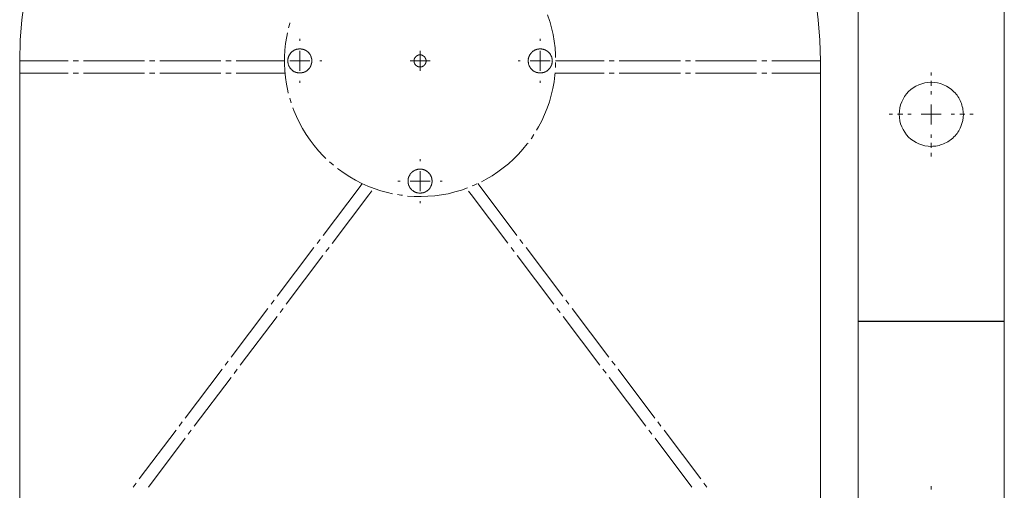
# Model space of a CAD drawing. Header units: millimetres. Extents: x 55 to 573, y 6 to 807.
# Tile 3 of 5: x 55 to 300, y 558 to 676. Entities that reach past the tile are written whole.
import ezdxf

# ---------------------------------------------------------------- set-up
doc = ezdxf.new("R2010")
doc.units = ezdxf.units.MM
doc.header["$MEASUREMENT"] = 0
doc.layers.get('0').update_dxf_attribs({"linetype": 'CONTINUOUS'})

msp = doc.modelspace()

# ---------------------------------------------------------------- linework, layer by layer
at = {"color": 0, "linetype": 'Continuous', "lineweight": 9, "true_color": 0x000007}
for p, q in [((264.04, 703.57), (264.04, 600.3)), ((300.5, 600.3), (300.5, 703.57)), ((54.68, 665.27), (54.68, 534.47)), ((254.58, 534.47), (254.58, 665.27)), ((264.04, 600.3), (300.5, 600.3)), ((264.04, 600.2), (264.04, 496.92)), ((300.5, 600.2), (264.04, 600.2)), ((300.5, 496.92), (300.5, 600.2))]:
    msp.add_line(p, q, dxfattribs=at)
for points in [[(187.03, 675.16), (186.47, 676.78)], [(122.1, 674.66), (121.8, 673.57)], [(122.13, 674.79), (122.1, 674.66)], [(121.34, 671.35), (121.07, 669.67)], [(121.54, 672.31), (121.34, 671.35)], [(121.07, 669.67), (120.91, 667.98)], [(120.91, 667.98), (120.81, 666.29)], [(120.81, 666.29), (120.81, 664.57)], [(121.97, 666.69), (121.93, 666.66), (121.93, 666.62), (121.9, 666.59), (121.9, 666.56), (121.87, 666.52), (121.87, 666.49), (121.87, 666.46), (121.83, 666.42), (121.83, 666.39), (121.8, 666.36), (121.8, 666.33), (121.8, 666.29), (121.77, 666.26), (121.77, 666.23), (121.73, 666.16), (121.73, 666.16), (121.73, 666.13), (121.73, 666.06), (121.7, 666.06), (121.7, 665.99), (121.67, 665.96), (121.67, 665.9), (121.67, 665.86)], [(122.2, 667.05), (122.16, 667.05), (122.13, 666.99), (122.13, 666.99), (122.1, 666.95), (122.1, 666.92), (122.1, 666.89)], [(122.66, 667.55), (122.63, 667.52), (122.56, 667.48), (122.56, 667.45), (122.49, 667.42), (122.49, 667.42), (122.46, 667.38), (122.43, 667.35), (122.4, 667.32), (122.4, 667.29), (122.36, 667.29), (122.33, 667.22)], [(123.02, 667.81), (122.96, 667.81), (122.96, 667.78), (122.92, 667.75), (122.89, 667.75), (122.86, 667.72), (122.83, 667.72)], [(124.02, 668.24), (123.98, 668.21), (123.92, 668.21), (123.88, 668.18), (123.85, 668.18), (123.82, 668.18), (123.78, 668.18), (123.72, 668.15), (123.72, 668.15), (123.69, 668.11), (123.62, 668.11), (123.62, 668.11), (123.55, 668.11), (123.52, 668.08), (123.49, 668.05), (123.45, 668.05), (123.45, 668.05), (123.39, 668.01), (123.35, 668.01), (123.32, 668.01), (123.29, 667.98), (123.26, 667.95), (123.22, 667.95), (123.19, 667.95)], [(124.48, 668.28), (124.28, 668.28), (124.25, 668.24)], [(125.34, 668.18), (125.31, 668.21), (125.24, 668.21), (125.21, 668.24), (125.14, 668.24), (125.07, 668.24), (124.98, 668.24), (124.94, 668.28), (124.91, 668.28)], [(126.53, 667.58), (126.5, 667.62), (126.46, 667.65), (126.43, 667.68), (126.36, 667.72), (126.33, 667.75), (126.33, 667.75), (126.27, 667.78), (126.27, 667.81), (126.2, 667.81), (126.2, 667.81), (126.17, 667.85), (126.13, 667.88), (126.1, 667.88), (126.07, 667.91), (126.03, 667.95), (126, 667.95), (125.97, 667.95), (125.93, 667.98), (125.9, 668.01), (125.87, 668.01), (125.84, 668.01), (125.8, 668.05), (125.77, 668.05), (125.74, 668.05), (125.7, 668.08), (125.67, 668.11), (125.6, 668.11), (125.6, 668.11), (125.57, 668.11)], [(126.86, 667.29), (126.83, 667.32), (126.79, 667.35), (126.76, 667.38), (126.73, 667.42), (126.73, 667.42), (126.66, 667.45)], [(127.22, 666.76), (127.19, 666.79), (127.19, 666.82), (127.16, 666.89), (127.16, 666.92), (127.13, 666.95)], [(127.59, 665.7), (127.59, 665.76), (127.56, 665.8), (127.56, 665.86), (127.56, 665.9), (127.56, 665.96), (127.52, 665.99), (127.52, 666.06), (127.49, 666.06), (127.49, 666.13), (127.49, 666.16), (127.49, 666.16), (127.46, 666.23), (127.46, 666.26), (127.42, 666.29), (127.42, 666.33), (127.42, 666.36), (127.39, 666.39), (127.39, 666.42), (127.39, 666.46), (127.36, 666.49), (127.36, 666.52), (127.32, 666.56)], [(154.38, 666.76), (154.38, 666.76), (154.28, 666.76), (154.25, 666.72), (154.22, 666.72), (154.18, 666.69), (154.15, 666.69), (154.15, 666.69), (154.09, 666.69), (154.09, 666.66), (154.05, 666.66), (154.02, 666.66), (153.99, 666.66), (153.95, 666.62), (153.95, 666.62), (153.92, 666.59), (153.89, 666.59), (153.89, 666.59), (153.89, 666.59), (153.85, 666.56), (153.85, 666.56), (153.85, 666.52), (153.79, 666.52), (153.79, 666.52), (153.75, 666.49), (153.72, 666.49), (153.72, 666.46), (153.72, 666.46), (153.69, 666.46), (153.66, 666.42), (153.66, 666.42), (153.62, 666.42), (153.62, 666.39), (153.62, 666.39), (153.62, 666.36), (153.59, 666.36), (153.56, 666.36), (153.56, 666.33), (153.56, 666.29), (153.52, 666.29), (153.52, 666.29), (153.49, 666.29), (153.49, 666.26), (153.46, 666.23), (153.46, 666.19), (153.42, 666.16), (153.42, 666.16), (153.42, 666.16), (153.36, 666.13), (153.36, 666.06), (153.36, 666.06), (153.36, 666.06), (153.32, 666.03), (153.32, 665.99), (153.32, 665.99), (153.32, 665.99), (153.29, 665.96), (153.29, 665.93), (153.26, 665.93), (153.26, 665.9), (153.26, 665.86), (153.26, 665.83), (153.23, 665.83), (153.23, 665.76), (153.19, 665.76), (153.19, 665.7), (153.19, 665.7), (153.19, 665.63), (153.16, 665.63), (153.16, 665.53), (153.13, 665.53), (153.13, 665.4)], [(156.14, 665.47), (156.14, 665.53), (156.1, 665.53), (156.1, 665.63), (156.07, 665.63), (156.07, 665.66), (156.07, 665.7), (156.07, 665.7), (156.07, 665.76), (156.04, 665.76), (156.04, 665.83), (156, 665.83), (156, 665.86), (156, 665.9), (156, 665.93), (155.97, 665.93), (155.97, 665.96), (155.97, 665.99), (155.97, 665.99), (155.94, 665.99), (155.94, 666.03), (155.9, 666.06), (155.9, 666.06), (155.9, 666.06), (155.9, 666.13), (155.84, 666.16), (155.84, 666.16), (155.84, 666.16), (155.81, 666.19), (155.81, 666.23), (155.77, 666.26), (155.77, 666.29), (155.74, 666.29), (155.74, 666.29), (155.74, 666.29), (155.71, 666.33), (155.71, 666.36), (155.67, 666.36), (155.67, 666.36), (155.67, 666.39), (155.64, 666.39), (155.64, 666.42), (155.61, 666.42), (155.61, 666.42), (155.57, 666.46), (155.54, 666.46), (155.54, 666.46), (155.54, 666.49), (155.51, 666.49), (155.47, 666.52), (155.47, 666.52), (155.44, 666.52), (155.44, 666.56), (155.41, 666.56), (155.38, 666.59), (155.38, 666.59), (155.38, 666.59), (155.34, 666.59), (155.31, 666.62), (155.31, 666.62), (155.28, 666.66), (155.24, 666.66), (155.21, 666.66), (155.21, 666.66), (155.18, 666.69), (155.14, 666.69), (155.14, 666.69), (155.08, 666.69), (155.04, 666.72), (155.01, 666.72), (154.98, 666.76), (154.91, 666.76), (154.88, 666.76), (154.78, 666.76)], [(181.97, 666.69), (181.94, 666.66), (181.94, 666.62), (181.94, 666.59), (181.91, 666.56), (181.91, 666.52), (181.91, 666.49), (181.87, 666.46), (181.84, 666.42), (181.84, 666.39), (181.84, 666.36), (181.81, 666.33), (181.81, 666.29), (181.77, 666.26), (181.77, 666.23), (181.77, 666.16), (181.77, 666.16), (181.74, 666.13), (181.74, 666.06), (181.71, 666.06), (181.71, 665.99), (181.71, 665.96), (181.71, 665.9), (181.67, 665.86)], [(182.2, 667.05), (182.2, 667.05), (182.17, 666.99), (182.14, 666.99), (182.14, 666.95), (182.1, 666.92), (182.1, 666.89)], [(182.67, 667.55), (182.63, 667.52), (182.6, 667.48), (182.57, 667.45), (182.53, 667.42), (182.5, 667.42), (182.47, 667.38), (182.47, 667.35), (182.43, 667.32), (182.37, 667.29), (182.37, 667.22)], [(183.03, 667.81), (183, 667.81), (182.96, 667.78), (182.93, 667.75), (182.9, 667.75), (182.86, 667.72), (182.83, 667.72)], [(184.06, 668.24), (184.02, 668.21), (183.96, 668.21), (183.89, 668.18), (183.86, 668.18), (183.82, 668.18), (183.79, 668.18), (183.76, 668.15), (183.73, 668.15), (183.69, 668.11), (183.66, 668.11), (183.63, 668.11), (183.59, 668.11), (183.53, 668.08), (183.53, 668.05), (183.49, 668.05), (183.46, 668.05), (183.43, 668.01), (183.36, 668.01), (183.36, 668.01), (183.29, 667.98), (183.29, 667.95), (183.26, 667.95), (183.23, 667.95)], [(184.49, 668.28), (184.32, 668.28), (184.25, 668.24)], [(185.38, 668.18), (185.31, 668.21), (185.25, 668.21), (185.21, 668.24), (185.15, 668.24), (185.11, 668.24), (185.02, 668.24), (184.95, 668.28), (184.92, 668.28)], [(186.54, 667.58), (186.5, 667.62), (186.47, 667.65), (186.44, 667.68), (186.44, 667.72), (186.4, 667.72), (186.37, 667.75), (186.34, 667.75), (186.31, 667.78), (186.27, 667.81), (186.24, 667.81), (186.21, 667.81), (186.17, 667.85), (186.14, 667.88), (186.11, 667.88), (186.07, 667.91), (186.04, 667.95), (186.01, 667.95), (185.97, 667.95), (185.94, 667.98), (185.91, 668.01), (185.91, 668.01), (185.84, 668.01), (185.81, 668.05), (185.78, 668.05), (185.74, 668.05), (185.71, 668.08), (185.68, 668.11), (185.64, 668.11), (185.61, 668.11), (185.58, 668.11)], [(186.87, 667.29), (186.83, 667.32), (186.8, 667.35), (186.77, 667.38), (186.77, 667.42), (186.74, 667.42), (186.7, 667.45)], [(187.23, 666.76), (187.23, 666.79), (187.2, 666.82), (187.17, 666.89), (187.17, 666.92), (187.13, 666.95)], [(187.6, 665.7), (187.6, 665.76), (187.6, 665.8), (187.6, 665.86), (187.56, 665.9), (187.56, 665.96), (187.53, 665.99), (187.53, 666.06), (187.53, 666.06), (187.53, 666.13), (187.5, 666.16), (187.5, 666.16), (187.5, 666.23), (187.5, 666.26), (187.46, 666.29), (187.46, 666.33), (187.43, 666.36), (187.43, 666.39), (187.43, 666.42), (187.4, 666.46), (187.36, 666.49), (187.36, 666.52), (187.36, 666.56)], [(66.79, 665.27), (54.68, 665.27)], [(69.34, 665.27), (68.05, 665.27)], [(85.84, 665.27), (70.59, 665.27)], [(88.39, 665.27), (87.1, 665.27)], [(104.9, 665.27), (89.65, 665.27)], [(107.44, 665.27), (106.15, 665.27)], [(120.81, 665.27), (108.7, 665.27)], [(120.81, 664.57), (120.84, 662.89)], [(121.63, 665.63), (121.6, 665.6), (121.6, 665.4)], [(121.6, 665), (121.6, 664.94), (121.63, 664.9), (121.63, 664.8), (121.67, 664.77), (121.67, 664.7), (121.67, 664.64), (121.67, 664.57), (121.7, 664.54)], [(121.77, 664.34), (121.77, 664.31), (121.8, 664.27), (121.8, 664.24), (121.8, 664.18), (121.83, 664.18), (121.83, 664.11), (121.87, 664.11), (121.87, 664.04), (121.87, 664.01), (121.9, 664.01), (121.9, 663.94), (121.93, 663.94), (121.93, 663.88), (121.97, 663.88), (121.97, 663.81), (122, 663.81), (122.03, 663.71), (122.06, 663.71), (122.1, 663.68), (122.1, 663.65), (122.1, 663.61), (122.13, 663.58), (122.13, 663.55), (122.16, 663.51), (122.2, 663.48), (122.26, 663.41), (122.26, 663.41), (122.3, 663.35)], [(127.13, 663.61), (127.16, 663.65), (127.16, 663.68), (127.16, 663.71), (127.19, 663.71), (127.22, 663.81), (127.26, 663.81), (127.26, 663.88), (127.29, 663.88), (127.29, 663.94), (127.32, 663.94), (127.32, 664.01), (127.36, 664.01), (127.36, 664.04), (127.39, 664.11), (127.39, 664.11), (127.39, 664.18), (127.42, 664.18), (127.42, 664.24), (127.42, 664.27), (127.46, 664.31), (127.46, 664.34), (127.49, 664.37), (127.49, 664.41), (127.49, 664.44), (127.49, 664.47), (127.52, 664.51), (127.52, 664.54), (127.56, 664.57), (127.56, 664.64), (127.56, 664.7), (127.56, 664.77), (127.59, 664.8), (127.59, 664.9), (127.62, 664.94), (127.62, 665.23), (127.62, 665.3)], [(127.62, 665.27), (127.62, 665.3), (127.62, 665.5)], [(153.13, 665.04), (153.16, 665), (153.16, 664.94), (153.19, 664.9), (153.19, 664.87), (153.19, 664.84), (153.19, 664.77), (153.23, 664.77), (153.23, 664.74), (153.26, 664.7), (153.26, 664.7), (153.26, 664.67), (153.26, 664.64), (153.29, 664.61), (153.29, 664.57), (153.32, 664.57), (153.32, 664.54), (153.32, 664.54), (153.32, 664.54), (153.36, 664.51), (153.36, 664.47), (153.36, 664.47), (153.36, 664.44), (153.42, 664.41), (153.42, 664.37), (153.42, 664.37), (153.46, 664.34), (153.46, 664.34), (153.49, 664.31), (153.49, 664.31), (153.49, 664.27), (153.52, 664.27), (153.52, 664.24), (153.56, 664.24), (153.56, 664.24), (153.56, 664.21), (153.59, 664.21), (153.62, 664.18), (153.62, 664.18), (153.62, 664.18), (153.62, 664.14), (153.66, 664.14), (153.69, 664.11), (153.72, 664.11), (153.72, 664.08), (153.72, 664.04), (153.75, 664.04), (153.79, 664.04), (153.79, 664.01), (153.85, 664.01), (153.85, 664.01), (153.85, 664.01), (153.89, 663.98), (153.89, 663.98), (153.89, 663.94), (153.92, 663.94), (153.95, 663.94), (153.95, 663.94), (153.99, 663.91), (154.02, 663.91), (154.05, 663.88), (154.09, 663.88), (154.09, 663.88), (154.15, 663.88), (154.15, 663.84), (154.18, 663.84), (154.22, 663.81), (154.25, 663.81), (154.28, 663.81), (154.38, 663.81), (154.38, 663.78)], [(154.52, 663.78), (154.61, 663.78), (154.65, 663.78), (154.65, 663.78)], [(154.88, 663.78), (154.91, 663.81), (154.98, 663.81), (155.01, 663.81), (155.04, 663.81), (155.08, 663.84), (155.14, 663.84), (155.14, 663.88), (155.18, 663.88), (155.21, 663.88), (155.21, 663.88), (155.24, 663.91), (155.28, 663.91), (155.31, 663.94), (155.31, 663.94), (155.34, 663.94), (155.38, 663.94), (155.38, 663.98), (155.38, 663.98), (155.41, 664.01), (155.44, 664.01), (155.44, 664.01), (155.47, 664.01), (155.47, 664.04), (155.51, 664.04), (155.54, 664.04), (155.54, 664.08), (155.54, 664.11), (155.57, 664.11), (155.61, 664.14), (155.64, 664.14), (155.64, 664.18), (155.67, 664.18), (155.67, 664.18), (155.67, 664.21), (155.71, 664.21), (155.71, 664.24), (155.74, 664.24), (155.74, 664.24), (155.74, 664.27), (155.77, 664.27), (155.77, 664.31), (155.77, 664.31), (155.81, 664.34), (155.81, 664.34), (155.84, 664.37), (155.84, 664.37), (155.84, 664.41), (155.9, 664.44), (155.9, 664.47), (155.9, 664.47), (155.9, 664.51), (155.94, 664.54), (155.94, 664.54), (155.97, 664.54), (155.97, 664.57), (155.97, 664.57), (155.97, 664.61), (156, 664.64), (156, 664.67), (156, 664.7), (156, 664.7), (156.04, 664.74), (156.04, 664.77), (156.07, 664.77), (156.07, 664.84), (156.07, 664.87), (156.07, 664.9), (156.1, 664.94), (156.1, 665), (156.14, 665.04)], [(156.14, 665.27), (156.14, 665.3), (156.14, 665.37)], [(156.14, 665.17), (156.14, 665.27), (156.14, 665.3)], [(181.67, 665.63), (181.64, 665.6), (181.64, 665.4)], [(181.64, 665), (181.64, 664.94), (181.67, 664.9), (181.67, 664.8), (181.67, 664.77), (181.67, 664.7), (181.71, 664.64), (181.71, 664.57), (181.71, 664.54)], [(181.77, 664.34), (181.77, 664.31), (181.81, 664.27), (181.81, 664.24), (181.84, 664.18), (181.84, 664.18), (181.84, 664.11), (181.87, 664.11), (181.91, 664.04), (181.91, 664.01), (181.91, 664.01), (181.94, 663.94), (181.94, 663.94), (181.94, 663.88), (181.97, 663.88), (182, 663.81), (182, 663.81), (182.07, 663.71), (182.07, 663.71), (182.1, 663.68), (182.1, 663.65), (182.14, 663.61), (182.14, 663.58), (182.17, 663.55), (182.2, 663.51), (182.2, 663.48), (182.24, 663.48), (182.27, 663.41), (182.3, 663.41), (182.3, 663.35)], [(187.13, 663.61), (187.17, 663.65), (187.17, 663.68), (187.2, 663.71), (187.2, 663.71), (187.23, 663.81), (187.26, 663.81), (187.3, 663.88), (187.3, 663.88), (187.3, 663.94), (187.33, 663.94), (187.36, 664.01), (187.36, 664.01), (187.36, 664.04), (187.4, 664.11), (187.43, 664.11), (187.43, 664.18), (187.43, 664.18), (187.46, 664.24), (187.46, 664.27), (187.5, 664.31), (187.5, 664.34), (187.5, 664.37), (187.5, 664.41), (187.53, 664.44), (187.53, 664.47), (187.53, 664.51), (187.53, 664.54), (187.56, 664.57), (187.56, 664.64), (187.6, 664.7), (187.6, 664.77), (187.6, 664.8), (187.6, 664.9), (187.63, 664.94), (187.63, 665.23), (187.66, 665.3)], [(187.66, 665.27), (187.63, 665.3), (187.63, 665.5)], [(188.49, 665.27), (200.56, 665.27)], [(201.82, 665.27), (203.11, 665.27)], [(204.37, 665.27), (219.62, 665.27)], [(220.87, 665.27), (222.16, 665.27)], [(223.42, 665.27), (238.67, 665.27)], [(239.93, 665.27), (241.22, 665.27)], [(242.47, 665.27), (254.58, 665.27)], [(66.79, 662.26), (54.68, 662.26)], [(69.34, 662.26), (68.05, 662.26)], [(85.84, 662.26), (70.59, 662.26)], [(88.39, 662.26), (87.1, 662.26)], [(104.9, 662.26), (89.65, 662.26)], [(107.44, 662.26), (106.15, 662.26)], [(120.81, 662.26), (108.7, 662.26)], [(120.84, 662.89), (121.04, 661.17)], [(122.43, 663.22), (122.46, 663.18), (122.49, 663.12), (122.56, 663.12), (122.56, 663.05), (122.59, 663.05)], [(122.96, 662.75), (122.96, 662.75), (123.02, 662.75), (123.02, 662.72), (123.06, 662.72), (123.09, 662.69), (123.16, 662.65)], [(123.32, 662.55), (123.35, 662.52), (123.39, 662.52), (123.45, 662.52), (123.45, 662.49), (123.49, 662.49), (123.52, 662.46), (123.55, 662.46), (123.62, 662.46), (123.62, 662.42), (123.69, 662.42), (123.72, 662.42), (123.72, 662.42), (123.78, 662.39), (123.82, 662.39), (123.85, 662.36), (123.88, 662.36), (123.92, 662.36), (123.98, 662.36), (124.02, 662.32), (124.08, 662.32), (124.15, 662.29), (124.18, 662.29)], [(124.38, 662.29), (124.58, 662.29), (124.61, 662.26), (124.64, 662.29), (124.94, 662.29), (124.98, 662.29), (125.07, 662.29), (125.14, 662.32), (125.21, 662.32), (125.24, 662.36), (125.31, 662.36), (125.34, 662.36), (125.37, 662.36), (125.41, 662.39), (125.44, 662.39), (125.5, 662.42), (125.5, 662.42), (125.57, 662.42), (125.6, 662.42), (125.6, 662.46), (125.67, 662.46), (125.7, 662.46), (125.74, 662.49), (125.77, 662.49), (125.8, 662.52), (125.84, 662.52), (125.87, 662.52), (125.9, 662.55), (125.93, 662.59), (125.97, 662.59), (126, 662.59), (126.03, 662.62), (126.07, 662.65), (126.1, 662.65), (126.13, 662.69), (126.17, 662.72), (126.2, 662.72), (126.2, 662.75), (126.27, 662.75), (126.27, 662.75)], [(126.53, 662.95), (126.56, 662.98), (126.56, 662.98), (126.63, 663.02), (126.66, 663.05), (126.66, 663.12), (126.73, 663.12), (126.76, 663.18), (126.79, 663.22), (126.83, 663.25), (126.86, 663.25), (126.86, 663.28), (126.89, 663.32), (126.89, 663.35), (126.93, 663.35)], [(182.47, 663.22), (182.47, 663.18), (182.53, 663.12), (182.57, 663.12), (182.6, 663.05), (182.6, 663.05)], [(182.96, 662.75), (183, 662.75), (183.03, 662.75), (183.06, 662.72), (183.06, 662.72), (183.13, 662.69), (183.16, 662.65)], [(183.36, 662.55), (183.36, 662.52), (183.43, 662.52), (183.46, 662.52), (183.49, 662.49), (183.53, 662.49), (183.53, 662.46), (183.59, 662.46), (183.63, 662.46), (183.66, 662.42), (183.69, 662.42), (183.73, 662.42), (183.76, 662.42), (183.79, 662.39), (183.82, 662.39), (183.86, 662.36), (183.89, 662.36), (183.96, 662.36), (184.02, 662.36), (184.06, 662.32), (184.12, 662.32), (184.16, 662.29), (184.19, 662.29)], [(184.42, 662.29), (184.59, 662.29), (184.65, 662.26), (184.65, 662.29), (184.95, 662.29), (185.02, 662.29), (185.11, 662.29), (185.15, 662.32), (185.21, 662.32), (185.25, 662.36), (185.31, 662.36), (185.38, 662.36), (185.41, 662.36), (185.41, 662.39), (185.48, 662.39), (185.51, 662.42), (185.54, 662.42), (185.58, 662.42), (185.61, 662.42), (185.64, 662.46), (185.68, 662.46), (185.71, 662.46), (185.74, 662.49), (185.78, 662.49), (185.81, 662.52), (185.84, 662.52), (185.91, 662.52), (185.91, 662.55), (185.94, 662.59), (185.97, 662.59), (186.01, 662.59), (186.04, 662.62), (186.07, 662.65), (186.11, 662.65), (186.14, 662.69), (186.17, 662.72), (186.21, 662.72), (186.24, 662.75), (186.27, 662.75), (186.31, 662.75)], [(186.54, 662.95), (186.57, 662.98), (186.6, 662.98), (186.64, 663.02), (186.67, 663.05), (186.7, 663.12), (186.74, 663.12), (186.77, 663.18), (186.8, 663.22), (186.83, 663.25), (186.87, 663.25), (186.9, 663.28), (186.9, 663.32), (186.97, 663.35)], [(188.49, 662.26), (200.56, 662.26)], [(201.82, 662.26), (203.11, 662.26)], [(204.37, 662.26), (219.62, 662.26)], [(220.87, 662.26), (222.16, 662.26)], [(223.42, 662.26), (238.67, 662.26)], [(239.93, 662.26), (241.22, 662.26)], [(242.47, 662.26), (254.58, 662.26)], [(282.27, 661.6), (282.27, 662.42)], [(121.04, 661.17), (121.27, 659.51)], [(121.27, 659.51), (121.6, 657.82)], [(282.27, 659.05), (282.27, 660.31)], [(121.6, 657.82), (121.73, 657.2)], [(282.27, 656.93), (282.27, 657.76)], [(122.1, 655.97), (122.46, 654.78)], [(282.27, 651.94), (282.27, 654.42)], [(122.86, 653.56), (123.09, 652.93)], [(123.09, 652.93), (123.75, 651.37)], [(272.61, 651.94), (271.75, 651.94)], [(275.16, 651.94), (273.87, 651.94)], [(277.27, 651.94), (276.41, 651.94)], [(282.27, 651.94), (279.76, 651.94)], [(282.27, 651.94), (284.75, 651.94)], [(282.27, 651.94), (282.27, 649.42)], [(287.26, 651.94), (288.09, 651.94)], [(289.38, 651.94), (290.64, 651.94)], [(291.93, 651.94), (292.76, 651.94)], [(123.75, 651.37), (124.51, 649.85)], [(124.51, 649.85), (125.31, 648.36)], [(125.31, 648.36), (126.2, 646.91)], [(126.2, 646.91), (127.16, 645.49)], [(282.27, 646.94), (282.27, 646.08)], [(127.16, 645.49), (128.18, 644.13)], [(128.18, 644.13), (129.28, 642.84)], [(282.27, 644.82), (282.27, 643.53)], [(129.28, 642.84), (130.43, 641.58)], [(130.43, 641.58), (131.13, 640.92)], [(282.27, 642.28), (282.27, 641.42)], [(132.05, 640.06), (132.91, 639.3)], [(132.91, 639.3), (133.01, 639.23)], [(134.04, 638.41), (134.27, 638.24)], [(134.27, 638.24), (135.66, 637.25)], [(135.66, 637.25), (137.08, 636.29)], [(152.2, 637.05), (152.2, 637.02), (152.17, 636.98), (152.13, 636.95), (152.13, 636.92), (152.1, 636.88), (152.1, 636.85)], [(152.66, 637.55), (152.63, 637.51), (152.6, 637.48), (152.6, 637.48), (152.56, 637.41), (152.53, 637.41), (152.5, 637.38), (152.5, 637.35), (152.46, 637.31), (152.43, 637.31), (152.4, 637.28), (152.37, 637.25), (152.37, 637.22)], [(153.03, 637.78), (152.99, 637.78), (152.96, 637.78), (152.93, 637.74), (152.89, 637.71), (152.86, 637.71), (152.83, 637.68)], [(154.05, 638.21), (154.02, 638.17), (153.95, 638.17), (153.89, 638.17), (153.85, 638.17), (153.85, 638.14), (153.79, 638.14), (153.75, 638.11), (153.72, 638.11), (153.69, 638.11), (153.66, 638.11), (153.62, 638.08), (153.59, 638.08), (153.56, 638.08), (153.52, 638.04), (153.49, 638.04), (153.46, 638.01), (153.42, 638.01), (153.36, 638.01), (153.36, 637.98), (153.32, 637.94), (153.29, 637.94), (153.26, 637.94), (153.23, 637.91)], [(154.48, 638.24), (154.32, 638.24), (154.25, 638.24)], [(155.38, 638.17), (155.31, 638.17), (155.24, 638.17), (155.21, 638.21), (155.14, 638.21), (155.11, 638.24), (155.01, 638.24), (154.95, 638.24), (154.91, 638.24)], [(156.53, 637.58), (156.5, 637.58), (156.5, 637.61), (156.43, 637.65), (156.43, 637.68), (156.4, 637.71), (156.37, 637.71), (156.33, 637.74), (156.3, 637.78), (156.27, 637.78), (156.24, 637.78), (156.2, 637.81), (156.2, 637.84), (156.14, 637.84), (156.1, 637.88), (156.07, 637.88), (156.04, 637.91), (156, 637.94), (155.97, 637.94), (155.97, 637.94), (155.9, 637.98), (155.9, 638.01), (155.84, 638.01), (155.81, 638.01), (155.77, 638.04), (155.74, 638.04), (155.74, 638.08), (155.67, 638.08), (155.64, 638.08), (155.61, 638.11), (155.57, 638.11)], [(156.86, 637.28), (156.83, 637.31), (156.8, 637.31), (156.8, 637.35), (156.73, 637.41), (156.7, 637.41)], [(157.26, 636.72), (157.2, 636.82), (157.2, 636.82), (157.16, 636.85), (157.16, 636.88), (157.13, 636.92)], [(137.08, 636.29), (138.54, 635.46)], [(138.54, 635.46), (140.09, 634.7)], [(139.66, 633.87), (140.19, 634.67)], [(140.09, 634.7), (141.61, 634.01)], [(151.67, 635.63), (151.64, 635.59), (151.64, 635.4)], [(151.64, 634.97), (151.64, 634.93), (151.67, 634.9), (151.67, 634.77), (151.67, 634.73), (151.67, 634.67), (151.7, 634.64), (151.7, 634.57), (151.74, 634.54)], [(151.97, 636.65), (151.97, 636.65), (151.97, 636.59), (151.94, 636.59), (151.9, 636.52), (151.9, 636.52), (151.9, 636.49), (151.87, 636.42), (151.84, 636.42), (151.84, 636.36), (151.84, 636.36), (151.8, 636.29), (151.8, 636.26), (151.77, 636.26), (151.77, 636.19), (151.77, 636.16), (151.77, 636.12), (151.74, 636.09), (151.74, 636.06), (151.74, 636.02), (151.74, 635.99), (151.7, 635.96), (151.7, 635.89), (151.67, 635.83)], [(151.77, 634.3), (151.77, 634.27), (151.8, 634.24), (151.8, 634.21), (151.84, 634.17), (151.84, 634.14), (151.84, 634.11), (151.87, 634.07), (151.9, 634.04), (151.9, 634.01), (151.9, 633.97), (151.94, 633.94), (151.97, 633.91), (151.97, 633.87), (151.97, 633.84), (152, 633.81), (152.03, 633.78), (152.03, 633.74), (152.07, 633.71), (152.1, 633.64), (152.1, 633.61), (152.13, 633.61), (152.13, 633.54), (152.17, 633.54), (152.2, 633.48), (152.2, 633.48), (152.23, 633.44), (152.27, 633.41), (152.3, 633.38), (152.3, 633.35)], [(157.13, 633.61), (157.16, 633.61), (157.16, 633.64), (157.2, 633.71), (157.23, 633.74), (157.26, 633.78), (157.26, 633.81), (157.29, 633.84), (157.33, 633.87), (157.33, 633.91), (157.33, 633.94), (157.36, 633.97), (157.36, 634.01), (157.36, 634.04), (157.39, 634.07), (157.43, 634.11), (157.43, 634.14), (157.43, 634.17), (157.46, 634.21), (157.46, 634.24), (157.49, 634.27), (157.49, 634.3), (157.49, 634.37), (157.49, 634.37), (157.53, 634.4), (157.53, 634.47), (157.56, 634.47), (157.56, 634.54), (157.56, 634.57), (157.56, 634.64), (157.59, 634.67), (157.59, 634.73), (157.59, 634.77), (157.59, 634.9), (157.63, 634.93), (157.63, 635.23), (157.66, 635.26)], [(157.59, 635.69), (157.59, 635.73), (157.59, 635.76), (157.59, 635.83), (157.56, 635.89), (157.56, 635.96), (157.56, 635.99), (157.56, 636.02), (157.53, 636.06), (157.53, 636.09), (157.49, 636.12), (157.49, 636.16), (157.49, 636.19), (157.49, 636.26), (157.46, 636.26), (157.46, 636.29), (157.43, 636.36), (157.43, 636.36), (157.43, 636.42), (157.39, 636.42), (157.36, 636.49), (157.36, 636.52), (157.36, 636.52)], [(157.66, 635.23), (157.63, 635.3), (157.63, 635.46)], [(169.6, 633.87), (169.07, 634.67)], [(130.47, 621.7), (139.66, 633.87)], [(132.68, 619.68), (141.85, 631.86)], [(141.61, 634.01), (143.2, 633.38)], [(141.85, 631.86), (142.61, 632.82)], [(143.2, 633.38), (144.86, 632.85)], [(144.86, 632.85), (146.48, 632.42)], [(146.48, 632.42), (147.73, 632.12)], [(148.99, 631.89), (149.82, 631.76)], [(149.82, 631.76), (150.25, 631.72)], [(152.46, 633.18), (152.5, 633.15), (152.5, 633.11), (152.53, 633.11), (152.56, 633.08), (152.6, 633.05), (152.6, 633.01)], [(152.96, 632.75), (152.99, 632.72), (153.03, 632.72), (153.09, 632.68), (153.16, 632.65)], [(153.36, 632.55), (153.36, 632.52), (153.42, 632.52), (153.46, 632.49), (153.49, 632.49), (153.52, 632.49), (153.56, 632.45), (153.59, 632.42), (153.62, 632.42), (153.66, 632.42), (153.69, 632.42), (153.72, 632.39), (153.75, 632.39), (153.79, 632.35), (153.85, 632.35), (153.85, 632.35), (153.89, 632.35), (153.95, 632.32), (154.02, 632.32), (154.05, 632.29), (154.12, 632.29), (154.15, 632.29), (154.18, 632.29)], [(154.42, 632.25), (154.61, 632.25), (154.65, 632.25), (154.68, 632.25), (154.95, 632.25), (155.01, 632.29), (155.11, 632.29), (155.14, 632.29), (155.21, 632.29), (155.24, 632.32), (155.31, 632.32), (155.38, 632.35), (155.41, 632.35), (155.44, 632.35), (155.47, 632.35), (155.51, 632.39), (155.54, 632.39), (155.57, 632.42), (155.61, 632.42), (155.64, 632.42), (155.67, 632.42), (155.74, 632.45), (155.74, 632.49), (155.77, 632.49), (155.81, 632.49), (155.84, 632.52), (155.9, 632.52), (155.9, 632.55), (155.97, 632.55), (155.97, 632.58), (156, 632.58), (156.04, 632.58), (156.07, 632.62), (156.1, 632.65), (156.2, 632.68), (156.2, 632.72), (156.24, 632.72), (156.27, 632.72), (156.3, 632.75)], [(156.53, 632.95), (156.57, 632.95), (156.6, 632.98), (156.63, 633.01), (156.67, 633.05), (156.7, 633.08), (156.73, 633.11), (156.77, 633.11), (156.8, 633.15), (156.8, 633.18), (156.83, 633.21), (156.9, 633.25), (156.9, 633.31), (156.96, 633.35)], [(158.32, 631.59), (159.97, 631.82)], [(159.97, 631.82), (161.66, 632.12)], [(161.66, 632.12), (163.31, 632.55)], [(163.31, 632.55), (164.97, 633.01)], [(164.97, 633.01), (166.49, 633.58)], [(167.38, 631.89), (166.72, 632.75)], [(176.58, 619.72), (167.38, 631.89)], [(178.8, 621.7), (169.6, 633.87)], [(151.51, 631.53), (153.19, 631.43)], [(153.19, 631.43), (154.91, 631.43)], [(154.91, 631.43), (156.6, 631.46)], [(156.6, 631.46), (158.32, 631.59)], [(128.94, 619.68), (129.71, 620.71)], [(180.32, 619.68), (179.56, 620.71)], [(118.99, 606.52), (128.15, 618.66)], [(131.13, 617.67), (131.92, 618.66)], [(178.1, 617.67), (177.34, 618.69)], [(190.27, 606.52), (181.11, 618.66)], [(121.2, 604.5), (130.37, 616.64)], [(188.06, 604.5), (178.86, 616.67)], [(117.47, 604.5), (118.23, 605.49)], [(191.8, 604.5), (191.04, 605.49)], [(107.51, 591.3), (116.67, 603.47)], [(119.68, 602.45), (120.44, 603.47)], [(189.58, 602.48), (188.82, 603.47)], [(201.75, 591.3), (192.59, 603.47)], [(109.73, 589.25), (118.92, 601.42)], [(199.54, 589.28), (190.34, 601.46)], [(105.99, 589.25), (106.75, 590.28)], [(203.31, 589.25), (202.51, 590.28)], [(96.03, 576.08), (105.19, 588.26)], [(108.2, 587.23), (108.96, 588.26)], [(201.06, 587.27), (200.3, 588.26)], [(213.23, 576.08), (204.07, 588.26)], [(98.28, 574.07), (107.44, 586.21)], [(211.02, 574.07), (201.82, 586.24)], [(84.55, 560.87), (93.75, 573.04)], [(94.51, 574.07), (95.27, 575.09)], [(96.73, 572.02), (97.52, 573.04)], [(212.54, 572.05), (211.78, 573.07)], [(214.75, 574.07), (213.99, 575.09)], [(224.71, 560.87), (215.55, 573.04)], [(86.8, 558.85), (95.96, 571.02)], [(222.46, 558.85), (213.3, 571.02)], [(83.03, 558.85), (83.79, 559.84)], [(226.23, 558.85), (225.47, 559.84)], [(282.27, 558.19), (282.27, 559.05)]]:
    msp.add_lwpolyline(points, dxfattribs=at)
at = {"color": 0, "linetype": 'Continuous', "lineweight": 20, "true_color": 0x000007}
for points in [[(187.48, 673.54), (187.03, 675.17)], [(187.86, 671.88), (187.48, 673.54)], [(188.12, 670.21), (187.86, 671.88)], [(124.61, 670.26), (124.61, 670.77)], [(184.63, 670.26), (184.63, 670.77)], [(188.34, 668.51), (188.12, 670.21)], [(124.61, 665.27), (124.61, 667.76)], [(154.63, 665.27), (154.63, 667.76)], [(184.63, 665.27), (184.63, 667.76)], [(188.47, 666.82), (188.34, 668.51)], [(188.47, 666.14), (188.47, 666.82)], [(119.62, 665.27), (119.14, 665.27)], [(124.61, 665.27), (122.11, 665.27)], [(124.61, 665.27), (124.61, 662.77)], [(124.61, 665.27), (127.14, 665.27)], [(129.64, 665.27), (130.12, 665.27)], [(154.63, 665.27), (152.13, 665.27)], [(154.63, 665.27), (154.63, 662.77)], [(154.63, 665.27), (157.13, 665.27)], [(179.64, 665.27), (179.16, 665.27)], [(184.63, 665.27), (182.14, 665.27)], [(184.63, 665.27), (184.63, 662.77)], [(184.63, 665.27), (187.15, 665.27)], [(188.44, 663.6), (188.47, 664.87)], [(189.65, 665.27), (190.14, 665.27)], [(188.09, 660.02), (188.32, 661.71)], [(188.32, 661.71), (188.36, 662.32)], [(124.61, 660.27), (124.61, 659.78)], [(184.63, 660.27), (184.63, 659.78)], [(187.79, 658.35), (188.09, 660.02)], [(186.92, 655.05), (187.38, 656.7)], [(187.38, 656.7), (187.79, 658.35)], [(186.37, 653.44), (186.92, 655.05)], [(185.02, 650.33), (185.74, 651.87)], [(185.74, 651.87), (186.37, 653.44)], [(184.24, 648.83), (185.02, 650.33)], [(182.43, 645.92), (183.05, 646.87)], [(183.71, 647.95), (184.24, 648.83)], [(180.33, 643.24), (181.41, 644.54)], [(181.41, 644.54), (181.59, 644.77)], [(182.34, 645.82), (182.43, 645.92)], [(178, 640.76), (179.21, 641.96)], [(179.21, 641.96), (180.33, 643.24)], [(154.63, 640.28), (154.63, 640.76)], [(175.42, 638.56), (176.75, 639.61)], [(176.75, 639.61), (178, 640.76)], [(154.63, 635.25), (154.63, 637.78)], [(172.63, 636.59), (174.05, 637.55)], [(174.05, 637.55), (175.42, 638.56)], [(149.64, 635.25), (149.12, 635.25)], [(154.63, 635.25), (152.13, 635.25)], [(154.63, 635.25), (154.63, 632.75)], [(154.63, 635.25), (157.13, 635.25)], [(159.63, 635.25), (160.14, 635.25)], [(167.68, 634.04), (168.13, 634.22)], [(168.13, 634.22), (168.82, 634.55)], [(169.96, 635.1), (171.17, 635.71)], [(171.17, 635.71), (172.63, 636.59)], [(154.63, 630.25), (154.63, 629.77)]]:
    msp.add_lwpolyline(points, dxfattribs=at)
at = {"color": 0, "linetype": 'Continuous', "lineweight": 9, "true_color": 0x000007}
for points, knots in [([(254.58, 665.27), (254.45, 720.61), (209.96, 765.1), (154.61, 765.23), (154.61, 765.23), (99.31, 765.07), (54.85, 720.61), (54.68, 665.3)], [0, 0, 0, 0, 0.125, 0.125, 0.125, 0.125, 1, 1, 1, 1]), ([(127.13, 666.95), (127.06, 667.02), (127.06, 667.05), (126.96, 667.12), (126.96, 667.12), (126.93, 667.19), (126.89, 667.25), (126.86, 667.29)], [0, 0, 0, 0, 0.125, 0.125, 0.125, 0.125, 1, 1, 1, 1]), ([(154.78, 666.76), (154.71, 666.76), (154.68, 666.76), (154.65, 666.76), (154.65, 666.76), (154.55, 666.76), (154.48, 666.76), (154.38, 666.76)], [0, 0, 0, 0, 0.125, 0.125, 0.125, 0.125, 1, 1, 1, 1]), ([(187.13, 666.95), (187.1, 667.02), (187.07, 667.05), (187, 667.12), (187, 667.12), (186.93, 667.19), (186.9, 667.25), (186.87, 667.29)], [0, 0, 0, 0, 0.125, 0.125, 0.125, 0.125, 1, 1, 1, 1]), ([(153.13, 665.4), (153.13, 665.37), (153.13, 665.33), (153.13, 665.3), (153.13, 665.3), (153.13, 665.2), (153.13, 665.1), (153.13, 665.04)], [0, 0, 0, 0, 0.125, 0.125, 0.125, 0.125, 1, 1, 1, 1]), ([(122.59, 663.05), (122.66, 662.98), (122.69, 662.95), (122.76, 662.92), (122.76, 662.92), (122.83, 662.85), (122.86, 662.82), (122.96, 662.75)], [0, 0, 0, 0, 0.125, 0.125, 0.125, 0.125, 1, 1, 1, 1]), ([(182.6, 663.05), (182.67, 662.98), (182.73, 662.95), (182.77, 662.92), (182.77, 662.92), (182.83, 662.85), (182.9, 662.82), (182.96, 662.75)], [0, 0, 0, 0, 0.125, 0.125, 0.125, 0.125, 1, 1, 1, 1]), ([(282.27, 643.93), (282.8, 643.96), (283.26, 643.96), (283.82, 644.1), (283.82, 644.1), (284.39, 644.2), (284.78, 644.33), (285.31, 644.53), (285.31, 644.53), (286.34, 644.99), (287.1, 645.49), (287.93, 646.28), (287.93, 646.28), (288.69, 647.07), (289.22, 647.83), (289.65, 648.89), (289.65, 648.89), (290.08, 649.95), (290.24, 650.81), (290.27, 651.94), (290.27, 651.94), (290.21, 652.47), (290.24, 652.96), (290.11, 653.49), (290.11, 653.49), (289.98, 654.05), (289.84, 654.45), (289.65, 655.01), (289.65, 655.01), (289.22, 656.04), (288.69, 656.8), (287.93, 657.59), (287.93, 657.59), (286.44, 659.08), (284.35, 659.97), (282.24, 659.94), (282.24, 659.94), (277.84, 659.97), (274.23, 656.34), (274.26, 651.94), (274.26, 651.94), (274.23, 647.54), (277.87, 643.9), (282.27, 643.93)], [0, 0, 0, 0, 0.022727, 0.022727, 0.022727, 0.022727, 0.045455, 0.045455, 0.045455, 0.045455, 0.068182, 0.068182, 0.068182, 0.068182, 0.090909, 0.090909, 0.090909, 0.090909, 0.113636, 0.113636, 0.113636, 0.113636, 0.136364, 0.136364, 0.136364, 0.136364, 0.159091, 0.159091, 0.159091, 0.159091, 0.181818, 0.181818, 0.181818, 0.181818, 0.204545, 0.204545, 0.204545, 0.204545, 0.227273, 0.227273, 0.227273, 0.227273, 1, 1, 1, 1]), ([(157.13, 636.92), (157.1, 637.02), (157.06, 637.05), (157, 637.12), (157, 637.12), (156.96, 637.15), (156.9, 637.22), (156.86, 637.28)], [0, 0, 0, 0, 0.125, 0.125, 0.125, 0.125, 1, 1, 1, 1]), ([(152.6, 633.01), (152.66, 632.98), (152.73, 632.95), (152.8, 632.88), (152.8, 632.88), (152.86, 632.82), (152.89, 632.78), (152.96, 632.75)], [0, 0, 0, 0, 0.125, 0.125, 0.125, 0.125, 1, 1, 1, 1])]:
    msp.add_open_spline(points, degree=3, knots=knots, dxfattribs=at)
for points in [[(122.1, 666.89), (122.03, 666.82), (122, 666.76), (121.97, 666.69)], [(122.33, 667.22), (122.26, 667.15), (122.3, 667.15), (122.2, 667.05)], [(122.83, 667.72), (122.73, 667.58), (122.73, 667.65), (122.66, 667.55)], [(123.19, 667.95), (123.12, 667.88), (123.06, 667.85), (123.02, 667.81)], [(124.25, 668.24), (124.05, 668.24), (124.15, 668.21), (124.02, 668.24)], [(124.91, 668.28), (124.74, 668.28), (124.61, 668.28), (124.48, 668.28)], [(125.57, 668.11), (125.47, 668.15), (125.41, 668.18), (125.34, 668.18)], [(126.66, 667.45), (126.63, 667.55), (126.6, 667.52), (126.53, 667.58)], [(127.32, 666.56), (127.26, 666.69), (127.32, 666.62), (127.22, 666.76)], [(182.1, 666.89), (182.04, 666.82), (182, 666.76), (181.97, 666.69)], [(182.37, 667.22), (182.27, 667.15), (182.34, 667.15), (182.2, 667.05)], [(182.83, 667.72), (182.73, 667.58), (182.73, 667.65), (182.67, 667.55)], [(183.23, 667.95), (183.16, 667.88), (183.06, 667.85), (183.03, 667.81)], [(184.25, 668.24), (184.09, 668.24), (184.19, 668.21), (184.06, 668.24)], [(184.92, 668.28), (184.78, 668.28), (184.65, 668.28), (184.49, 668.28)], [(185.58, 668.11), (185.51, 668.15), (185.45, 668.18), (185.38, 668.18)], [(186.7, 667.45), (186.67, 667.55), (186.6, 667.52), (186.54, 667.58)], [(187.36, 666.56), (187.26, 666.69), (187.36, 666.62), (187.23, 666.76)], [(121.6, 665.4), (121.6, 665.27), (121.6, 665.13), (121.6, 665)], [(121.67, 665.86), (121.67, 665.73), (121.63, 665.83), (121.63, 665.63)], [(121.7, 664.54), (121.7, 664.47), (121.73, 664.41), (121.77, 664.34)], [(127.62, 665.5), (127.62, 665.7), (127.59, 665.56), (127.59, 665.7)], [(154.38, 663.78), (154.42, 663.78), (154.48, 663.78), (154.52, 663.78)], [(154.65, 663.78), (154.71, 663.78), (154.81, 663.78), (154.88, 663.78)], [(156.14, 665.37), (156.14, 665.4), (156.14, 665.43), (156.14, 665.47)], [(156.14, 665.04), (156.14, 665.07), (156.14, 665.1), (156.14, 665.17)], [(181.67, 665.86), (181.67, 665.73), (181.64, 665.83), (181.67, 665.63)], [(181.64, 665.4), (181.64, 665.27), (181.64, 665.13), (181.64, 665)], [(181.71, 664.54), (181.74, 664.47), (181.74, 664.41), (181.77, 664.34)], [(187.63, 665.5), (187.63, 665.7), (187.6, 665.56), (187.6, 665.7)], [(122.3, 663.35), (122.36, 663.32), (122.33, 663.25), (122.43, 663.22)], [(123.16, 662.65), (123.26, 662.55), (123.22, 662.62), (123.32, 662.55)], [(124.18, 662.29), (124.31, 662.32), (124.21, 662.26), (124.38, 662.29)], [(126.27, 662.75), (126.4, 662.82), (126.43, 662.92), (126.53, 662.95)], [(126.93, 663.35), (126.96, 663.45), (127.06, 663.48), (127.13, 663.61)], [(182.3, 663.35), (182.4, 663.32), (182.37, 663.25), (182.47, 663.22)], [(183.16, 662.65), (183.29, 662.55), (183.23, 662.62), (183.36, 662.55)], [(184.19, 662.29), (184.32, 662.32), (184.22, 662.26), (184.42, 662.29)], [(186.31, 662.75), (186.44, 662.82), (186.44, 662.92), (186.54, 662.95)], [(186.97, 663.35), (187, 663.45), (187.07, 663.48), (187.13, 663.61)], [(152.1, 636.85), (152.07, 636.82), (152.03, 636.72), (151.97, 636.65)], [(152.37, 637.22), (152.27, 637.15), (152.33, 637.15), (152.2, 637.05)], [(152.83, 637.68), (152.73, 637.58), (152.76, 637.61), (152.66, 637.55)], [(153.23, 637.91), (153.16, 637.88), (153.06, 637.84), (153.03, 637.78)], [(154.25, 638.24), (154.09, 638.24), (154.18, 638.21), (154.05, 638.21)], [(154.91, 638.24), (154.78, 638.24), (154.65, 638.24), (154.48, 638.24)], [(155.57, 638.11), (155.51, 638.14), (155.44, 638.14), (155.38, 638.17)], [(156.7, 637.41), (156.67, 637.51), (156.6, 637.51), (156.53, 637.58)], [(157.36, 636.52), (157.26, 636.65), (157.36, 636.59), (157.26, 636.72)], [(151.67, 635.83), (151.7, 635.69), (151.64, 635.79), (151.67, 635.63)], [(151.64, 635.4), (151.64, 635.26), (151.64, 635.1), (151.64, 634.97)], [(151.74, 634.54), (151.74, 634.47), (151.77, 634.37), (151.77, 634.3)], [(157.63, 635.46), (157.63, 635.66), (157.59, 635.56), (157.59, 635.69)], [(152.3, 633.35), (152.4, 633.28), (152.37, 633.25), (152.46, 633.18)], [(153.16, 632.65), (153.29, 632.55), (153.23, 632.62), (153.36, 632.55)], [(154.18, 632.29), (154.35, 632.29), (154.22, 632.25), (154.42, 632.25)], [(156.3, 632.75), (156.43, 632.82), (156.47, 632.88), (156.53, 632.95)], [(156.96, 633.35), (157, 633.44), (157.06, 633.44), (157.13, 633.61)]]:
    msp.add_open_spline(points, degree=3, dxfattribs=at)

doc.saveas('drawing.dxf')
